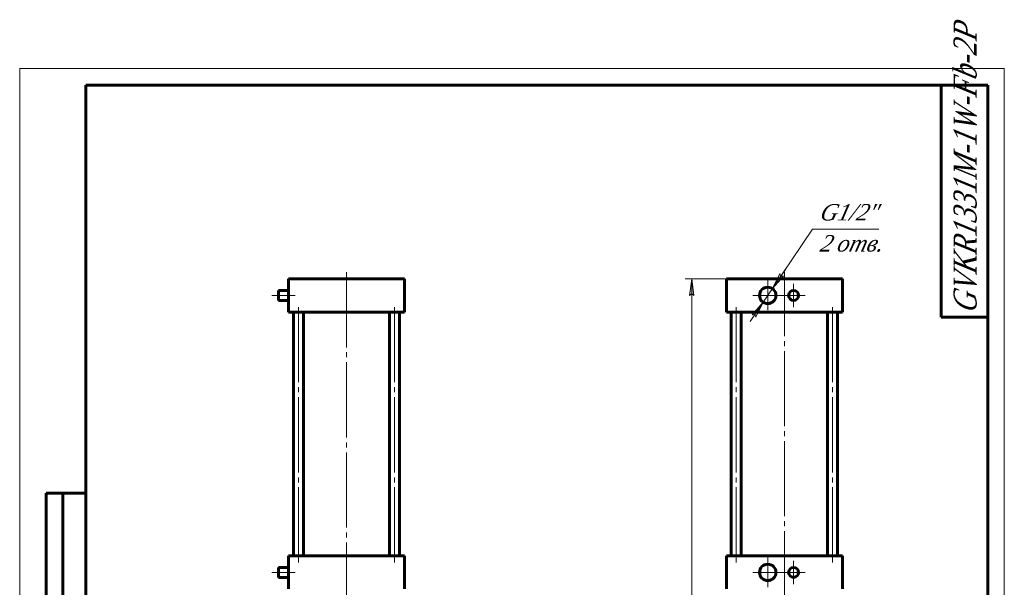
# Model space of a CAD drawing. Header units: millimetres. Extents: x -40 to 297, y 0 to 435.
# Tile 5 of 5: x 0 to 297, y 264 to 435. Entities that reach past the tile are written whole.
import ezdxf

# ---------------------------------------------------------------- set-up
doc = ezdxf.new("R2010")
doc.units = ezdxf.units.MM
for name, pattern in [('K5LT_AXLED', [27.153538, 22.653538, -1.5, 1.5, -1.5]), ('K5LT_BASIC', [0]), ('K5LT_THIN', [0])]:
    doc.linetypes.add(name, pattern=pattern)
doc.layers.add('Системный слой', color=7, linetype='Continuous')
doc.layers.add('Системный слой (1)', color=251, linetype='Continuous', true_color=0x6c6c6c)
doc.styles.add('KDIMTEXTSTYLE', font='txt', dxfattribs={"width": 0.96, "oblique": 15, "height": 5})
doc.styles.add('KTEXTSTYLE', font='txt', dxfattribs={"width": 0.96, "height": 5})
doc.dimstyles.new('KDIMSTYLE (0.25)', dxfattribs={"dimtxt": 5, "dimasz": 1, "dimexe": 2, "dimexo": 0, "dimgap": 1, "dimtad": 1, "dimlfac": 4, "dimtxsty": 'KDIMTEXTSTYLE', "dimsah": 1, "dimcen": 0, "dimdle": 1, "dimadec": 0, "dimazin": 0, "dimtfac": 0.667, "dimtmove": 0, "dimatfit": 3, "dimfxl": 1, "dimtvp": 1, "dimtolj": 1, "dimtzin": 0, "dimarcsym": 0})

# ---------------------------------------------------------------- blocks, each defined once
blk = doc.blocks.new('U0')
at = {"layer": 'Системный слой (1)', "color": 143, "linetype": 'K5LT_BASIC', "lineweight": 60, "true_color": 0x33acca}
for p, q in [((78.06, 351.57), (78.06, 353.07)), ((78.06, 350.07), (78.06, 351.57))]:
    blk.add_line(p, q, dxfattribs=at)
blk = doc.blocks.new('U1')
at = {"layer": 'Системный слой (1)', "color": 143, "linetype": 'K5LT_BASIC', "lineweight": 60, "true_color": 0x33acca}
for p, q in [((78.06, 268.07), (78.06, 269.57)), ((78.06, 266.57), (78.06, 268.07))]:
    blk.add_line(p, q, dxfattribs=at)
blk = doc.blocks.new('U11')
at = {"layer": 'Системный слой (1)', "color": 30, "linetype": 'K5LT_AXLED', "lineweight": 18, "true_color": 0xff8000}
for p, q in [((98.56, 358.57), (98.56, 136.57)), ((84.45, 170.64), (82.73, 174.79)), ((112.67, 170.64), (114.39, 174.79)), ((86.17, 166.48), (84.45, 170.64)), ((110.95, 166.48), (112.67, 170.64)), ((64.49, 150.68), (60.34, 152.4)), ((132.63, 150.68), (136.79, 152.4)), ((68.65, 148.96), (64.49, 150.68)), ((128.47, 148.96), (132.63, 150.68)), ((98.56, 136.57), (54.06, 136.57)), ((98.56, 136.57), (98.56, 92.07)), ((143.06, 136.57), (98.56, 136.57)), ((64.49, 122.46), (59.99, 120.59)), ((69, 124.32), (64.49, 122.46)), ((128.13, 124.32), (132.63, 122.46)), ((132.63, 122.46), (137.13, 120.59)), ((86.32, 107), (84.45, 102.5)), ((110.81, 107), (112.67, 102.5)), ((84.45, 102.5), (82.58, 98)), ((112.67, 102.5), (114.54, 98))]:
    blk.add_line(p, q, dxfattribs=at)
for start, end in [(67.5, 112.5), (112.5, 157.5), (22.5, 67.5), (157.5, 202.5), (337.5, 22.5), (202.5, 247.5), (292.5, 337.5), (247.5, 292.5)]:
    blk.add_arc((98.56, 136.57), 36.87, start, end, dxfattribs=at)
blk = doc.blocks.new('D6')
at = {"layer": 'Системный слой (1)'}
for points in [[(227.04, 353.62), (230.38, 357.4), (229.55, 357.35), (229.29, 358.13)], [(222.02, 345), (224.27, 349.52), (220.93, 345.74), (221.75, 345.79)]]:
    blk.add_hatch(color=7, dxfattribs=at).paths.add_polyline_path(points)
at = {"layer": 'Системный слой (1)', "color": 7, "linetype": 'K5LT_THIN', "lineweight": 18, "true_color": 0xffffff}
for p, q in [((227.04, 353.62), (239.15, 371.57)), ((227.04, 353.62), (230.95, 359.42)), ((229.29, 358.13), (227.04, 353.62)), ((227.04, 353.62), (230.38, 357.4)), ((229.55, 357.35), (229.29, 358.13)), ((230.38, 357.4), (229.55, 357.35)), ((224.27, 349.52), (227.04, 353.62)), ((224.27, 349.52), (220.35, 343.71)), ((224.27, 349.52), (220.93, 345.74)), ((222.02, 345), (224.27, 349.52)), ((220.93, 345.74), (221.75, 345.79)), ((221.75, 345.79), (222.02, 345))]:
    blk.add_line(p, q, dxfattribs=at)
blk.add_wipeout([(241.15, 363.19), (241.15, 379.95), (256.52, 379.95), (256.52, 363.19)]).dxf.layer = 'Системный слой (1)'
blk.add_line((239.15, 371.57), (259.16, 371.57), dxfattribs=at)
at = {"layer": 'Системный слой (1)', "color": 7, "char_height": 5, "attachment_point": 1, "style": 'KTEXTSTYLE'}
for s, insert in [('\\fArial|b0|c204|p34;\\H5.0;\\W1.000;\\Q15;\\fGOST Type AU|b0|i0|c204|p34;\\Q15;\\W0.960;G1/2"', (241.15, 379.16)), ('\\fArial|b0|c204|p34;\\H5.0;\\W1.000;\\Q15;\\fGOST Type AU|b0|i0|c204|p34;\\Q15;\\W0.960;2 отв.', (241.15, 369.78))]:
    blk.add_mtext(s, dxfattribs=dict(at, insert=insert))
blk = doc.blocks.new('KDIMARROW_01')
at = {"layer": 'Системный слой'}
blk.add_hatch(color=0, dxfattribs=at).paths.add_polyline_path([(0, 0), (-5, 0.66), (-4.5, 0), (-5, -0.66)])
at = {"layer": 'Системный слой', "color": 0, "linetype": 'K5LT_THIN', "lineweight": 18}
for p, q in [((-4.5, 0), (-5, 0.66)), ((-5, 0.66), (0, 0)), ((0, 0), (-5, -0.66)), ((-5, -0.66), (-4.5, 0))]:
    blk.add_line(p, q, dxfattribs=at)
at = {"layer": 'Системный слой (1)', "color": 0, "linetype": 'K5LT_THIN', "lineweight": 18}
blk.add_line((98.56, 136.57), (98.31, 136.57), dxfattribs=at)
blk = doc.blocks.new('U27')
at = {"layer": 'Системный слой (1)', "color": 30, "linetype": 'K5LT_AXLED', "lineweight": 18, "true_color": 0xff8000}
for q in [(225.65, 272.54), (221.18, 268.07), (230.13, 268.07), (225.65, 263.59)]:
    blk.add_line((225.65, 268.07), q, dxfattribs=at)
blk = doc.blocks.new('U28')
at = {"layer": 'Системный слой (1)', "color": 30, "linetype": 'K5LT_AXLED', "lineweight": 18, "true_color": 0xff8000}
for q in [(225.65, 356.04), (221.18, 351.57), (230.13, 351.57), (225.65, 347.09)]:
    blk.add_line((225.65, 351.57), q, dxfattribs=at)
blk = doc.blocks.new('U29')
at = {"layer": 'Системный слой (1)', "color": 30, "linetype": 'K5LT_AXLED', "lineweight": 18, "true_color": 0xff8000}
for q in [(233.44, 271.57), (229.94, 268.07), (236.94, 268.07), (233.44, 264.57)]:
    blk.add_line((233.44, 268.07), q, dxfattribs=at)
blk = doc.blocks.new('U30')
at = {"layer": 'Системный слой (1)', "color": 30, "linetype": 'K5LT_AXLED', "lineweight": 18, "true_color": 0xff8000}
for q in [(233.44, 355.07), (229.94, 351.57), (236.94, 351.57), (233.44, 348.07)]:
    blk.add_line((233.44, 351.57), q, dxfattribs=at)
blk = doc.blocks.new('D8')
at = {"layer": 'Системный слой (1)'}
for points in [[(203.39, 351.57), (202.73, 356.57), (202.07, 351.57), (202.73, 352.07)], [(202.73, 136.57), (203.39, 141.57), (202.73, 141.07), (202.07, 141.57)]]:
    blk.add_hatch(color=7, dxfattribs=at).paths.add_polyline_path(points)
at = {"layer": 'Системный слой (1)', "color": 7, "linetype": 'K5LT_THIN', "lineweight": 18, "true_color": 0xffffff}
for p, q in [((215.65, 356.57), (200.73, 356.57)), ((202.07, 351.57), (202.73, 356.57)), ((202.73, 356.57), (203.39, 351.57)), ((202.73, 352.07), (202.07, 351.57)), ((203.39, 351.57), (202.73, 352.07)), ((202.73, 136.57), (202.07, 141.57)), ((202.07, 141.57), (202.73, 141.07)), ((202.73, 141.07), (203.39, 141.57)), ((203.39, 141.57), (202.73, 136.57)), ((224.28, 136.57), (200.73, 136.57))]:
    blk.add_line(p, q, dxfattribs=at)
blk.add_wipeout([(201.73, 240.9), (194.35, 240.9), (194.35, 251.79), (201.73, 251.79)]).dxf.layer = 'Системный слой (1)'
blk.add_line((202.73, 356.57), (202.73, 136.57), dxfattribs=at)
at = {"layer": 'Системный слой (1)', "color": 7, "insert": (195.14, 240.9), "char_height": 5, "attachment_point": 1, "rotation": 90, "style": 'KTEXTSTYLE'}
blk.add_mtext('\\fArial|b0|c204|p34;\\H5.0;\\W1.000;\\Q15;\\fGOST Type AU|b0|i0|c204|p34;\\Q15;\\W0.960;880', dxfattribs=at)
blk = doc.blocks.new('U31')
at = {"color": 7, "linetype": 'K5LT_THIN', "lineweight": 18, "true_color": 0xffffff}
for p, q in [((0, 0), (0, 420)), ((0, 420), (297, 420)), ((297, 420), (297, 0)), ((107, 55), (172, 55)), ((107, 50), (172, 50)), ((107, 45), (172, 45)), ((246.96, 25), (246.96, 40)), ((251.98, 25), (251.98, 40)), ((107, 30), (172, 30)), ((107, 25), (172, 25)), ((107, 20), (172, 20)), ((107, 15), (172, 15)), ((107, 10), (172, 10)), ((297, 0), (0, 0))]:
    blk.add_line(p, q, dxfattribs=at)
at = {"color": 143, "linetype": 'K5LT_BASIC', "lineweight": 60, "true_color": 0x33acca}
for p, q in [((20, 5), (20, 415)), ((20, 415), (292, 415)), ((278, 345), (278, 415)), ((292, 415), (292, 5)), ((292, 345), (278, 345)), ((8, 172), (8, 292)), ((20, 292), (8, 292)), ((13, 172), (13, 292)), ((20, 232), (8, 232)), ((20, 172), (8, 172)), ((8, 5), (8, 150)), ((20, 150), (8, 150)), ((13, 5), (13, 150)), ((20, 115), (8, 115)), ((20, 90), (8, 90)), ((20, 65), (8, 65)), ((107, 60), (292, 60)), ((107, 5), (107, 60)), ((114, 35), (114, 60)), ((124, 5), (124, 60)), ((147, 5), (147, 60)), ((162, 5), (162, 60)), ((172, 5), (172, 60)), ((172, 45), (292, 45)), ((242, 5), (242, 45)), ((257, 25), (257, 45)), ((274, 25), (274, 45)), ((107, 40), (172, 40)), ((242, 40), (257, 40)), ((257, 40), (292, 40)), ((107, 35), (172, 35)), ((20, 30), (8, 30)), ((242, 25), (292, 25)), ((262.57, 20), (262.57, 25)), ((172, 20), (242, 20)), ((242, 20), (292, 20)), ((20, 5), (8, 5)), ((292, 5), (20, 5))]:
    blk.add_line(p, q, dxfattribs=at)
at = {"color": 7, "attachment_point": 1, "rotation": 90, "style": 'KTEXTSTYLE'}
for s, insert, char_height in [('\\fArial|b0|c204|p34;\\H5.0;\\W1.000;\\Q15;\\fGOST Type AU|b0|i0|c204|p34;\\Q15;\\W0.823;\\H7.00;GVKR1331M-1W-Fb-2P', (281.64, 346.19), 7), ('\\fArial|b0|c204|p34;\\H5.0;\\W1.000;\\Q15;\\fGOST Type AU|b0|i0|c204|p34;\\Q15;\\W0.960;\\H3.50;Подп. и дата', (8.82, 120.66), 3.5), ('\\fArial|b0|c204|p34;\\H5.0;\\W1.000;\\Q15;\\fGOST Type AU|b0|i0|c204|p34;\\Q15;\\W0.960;\\H3.50;Подп. и дата', (8.82, 35.66), 3.5), ('\\fArial|b0|c204|p34;\\H5.0;\\W1.000;\\Q15;\\fGOST Type AU|b0|i0|c204|p34;\\Q15;\\W0.960;\\H3.50;Инв. № подл.', (8.82, 6.57), 3.5)]:
    blk.add_mtext(s, dxfattribs=dict(at, insert=insert, char_height=char_height))
at = {"color": 7, "attachment_point": 1, "style": 'KTEXTSTYLE'}
for s, insert, char_height in [('\\fArial|b0|c204|p34;\\H5.0;\\W1.000;\\Q15;\\fGOST Type AU|b0|i0|c204|p34;\\Q15;\\W0.960;\\H7.00;GVKR1331M-1W-Fb-2P', (192.57, 55.86), 7), ('\\fArial|b0|c204|p34;\\H5.0;\\W1.000;\\Q15;\\fGOST Type AU|b0|i0|c204|p34;\\Q15;\\W0.960;Задвижка шиберная с', (179.04, 41.21), 5), ('\\fArial|b0|c204|p34;\\H5.0;\\W1.000;\\Q15;\\fGOST Type AU|b0|i0|c204|p34;\\Q15;\\W0.960;\\H3.50;Лит.', (245.47, 44.18), 3.5), ('\\fArial|b0|c204|p34;\\H5.0;\\W1.000;\\Q15;\\fGOST Type AU|b0|i0|c204|p34;\\Q15;\\W0.960;\\H3.50;Масса', (259.58, 44.18), 3.5), ('\\fArial|b0|c204|p34;\\H5.0;\\W1.000;\\Q15;\\fGOST Type AU|b0|i0|c204|p34;\\Q15;\\W0.926;\\H3.50;Масштаб', (274.52, 44.18), 3.5), ('\\fArial|b0|c204|p34;\\H5.0;\\W1.000;\\Q15;\\fGOST Type AU|b0|i0|c204|p34;\\Q15;\\W0.786;\\H3.50;Изм.', (107.62, 39.18), 3.5), ('\\fArial|b0|c204|p34;\\H5.0;\\W1.000;\\Q15;\\fGOST Type AU|b0|i0|c204|p34;\\Q15;\\W0.800;\\H3.50;Лист', (114.61, 39.18), 3.5), ('\\fArial|b0|c204|p34;\\H5.0;\\W1.000;\\Q15;\\fGOST Type AU|b0|i0|c204|p34;\\Q15;\\W0.960;\\H3.50;№ докум.', (127.63, 39.18), 3.5), ('\\fArial|b0|c204|p34;\\H5.0;\\W1.000;\\Q15;\\fGOST Type AU|b0|i0|c204|p34;\\Q15;\\W0.960;\\H3.50;Подп.', (150.1, 39.18), 3.5), ('\\fArial|b0|c204|p34;\\H5.0;\\W1.000;\\Q15;\\fGOST Type AU|b0|i0|c204|p34;\\Q15;\\W0.800;\\H3.50;Дата', (162.61, 39.18), 3.5), ('\\fArial|b0|c204|p34;\\H5.0;\\W1.000;\\Q15;\\fGOST Type AU|b0|i0|c204|p34;\\Q15;\\W0.960;\\H3.50;Разраб.', (107.5, 34.18), 3.5), ('\\fArial|b0|c204|p34;\\H5.0;\\W1.000;\\Q15;\\fGOST Type AU|b0|i0|c204|p34;\\Q15;\\W0.960;31', (262.08, 34.9), 5), ('\\fArial|b0|c204|p34;\\H5.0;\\W1.000;\\Q15;\\fGOST Type AU|b0|i0|c204|p34;\\Q15;\\W0.960;{\\c16737820;1:4}', (278.98, 34.9), 5), ('\\fArial|b0|c204|p34;\\H5.0;\\W1.000;\\Q15;\\fGOST Type AU|b0|i0|c204|p34;\\Q15;\\W0.960;\\H3.50;Пров.', (107.5, 29.18), 3.5), ('\\fArial|b0|c204|p34;\\H5.0;\\W1.000;\\Q15;\\fGOST Type AU|b0|i0|c204|p34;\\Q15;\\W0.960;\\H3.50;Т.контр.', (107.5, 24.18), 3.5), ('\\fArial|b0|c204|p34;\\H5.0;\\W1.000;\\Q15;\\fGOST Type AU|b0|i0|c204|p34;\\Q15;\\W0.960;\\H3.50;Лист', (243.32, 24.18), 3.5), ('\\fArial|b0|c204|p34;\\H5.0;\\W1.000;\\Q15;\\fGOST Type AU|b0|i0|c204|p34;\\Q15;\\W0.960;\\H3.50;Листов', (264.36, 24.18), 3.5), ('\\fArial|b0|c204|p34;\\H5.0;\\W1.000;\\Q15;\\fGOST Type AU|b0|i0|c204|p34;\\Q15;\\W0.960;\\H3.50;1', (284.91, 24.18), 3.5), ('\\fArial|b0|c204|p34;\\H5.0;\\W1.000;\\Q15;\\fGOST Type AU|b0|i0|c204|p34;\\Q15;\\W0.960;\\H3.50;Н.контр.', (107.5, 14.18), 3.5), ('\\fArial|b0|c204|p34;\\H5.0;\\W1.000;\\Q15;\\fGOST Type AU|b0|i0|c204|p34;\\Q15;\\W0.960;\\H3.50;Утв.', (107.5, 9.18), 3.5), ('\\fArial|b0|c204|p34;\\H5.0;\\W1.000;\\Q15;\\fGOST Type AU|b0|i0|c204|p34;\\Q15;\\W0.960;\\H3.50;Копировал', (182.5, 4.18), 3.5), ('\\fArial|b0|c204|p34;\\H5.0;\\W1.000;\\Q15;\\fGOST Type AU|b0|i0|c204|p34;\\Q15;\\W0.960;\\H3.50;Формат', (252.5, 4.18), 3.5), ('\\fArial|b0|c204|p34;\\H5.0;\\W1.000;\\Q15;\\fGOST Type AU|b0|i0|c204|p34;\\Q15;\\W0.960;\\H3.50;A3', (272.5, 4.18), 3.5)]:
    blk.add_mtext(s, dxfattribs=dict(at, insert=insert, char_height=char_height))

msp = doc.modelspace()

# ---------------------------------------------------------------- linework, layer by layer
at = {"layer": 'Системный слой (1)', "color": 143, "linetype": 'K5LT_BASIC', "lineweight": 60, "true_color": 0x33acca}
for p, q in [((81.0609, 346.5678), (81.0609, 356.5678)), ((81.0609, 356.5678), (83.5609, 356.5678)), ((83.5609, 356.5678), (113.5609, 356.5678)), ((113.5609, 356.5678), (116.0609, 356.5678)), ((116.0609, 346.5678), (116.0609, 356.5678)), ((213.1527, 356.5678), (215.6527, 356.5678)), ((213.1527, 346.5678), (213.1527, 356.5678)), ((215.6527, 356.5678), (245.6527, 356.5678)), ((245.6527, 356.5678), (248.1527, 356.5678)), ((248.1527, 346.5678), (248.1527, 356.5678)), ((81.0609, 353.0678), (78.0609, 353.0678)), ((81.0609, 350.0678), (78.0609, 350.0678)), ((83.5609, 346.5678), (81.0609, 346.5678)), ((82.5652, 273.0678), (82.5652, 346.5678)), ((83.5609, 346.5678), (113.5609, 346.5678)), ((85.5652, 273.0678), (85.5652, 346.5678)), ((111.5566, 273.0678), (111.5566, 346.5678)), ((116.0609, 346.5678), (113.5609, 346.5678)), ((114.5566, 273.0678), (114.5566, 346.5678)), ((215.6527, 346.5678), (213.1527, 346.5678)), ((214.657, 273.0678), (214.657, 346.5678)), ((215.6527, 346.5678), (245.6527, 346.5678)), ((217.657, 273.0678), (217.657, 346.5678)), ((243.6484, 273.0678), (243.6484, 346.5678)), ((248.1527, 346.5678), (245.6527, 346.5678)), ((246.6484, 273.0678), (246.6484, 346.5678)), ((81.0609, 263.0678), (81.0609, 273.0678)), ((81.0609, 273.0678), (83.5609, 273.0678)), ((83.5609, 273.0678), (113.5609, 273.0678)), ((113.5609, 273.0678), (116.0609, 273.0678)), ((116.0609, 263.0678), (116.0609, 273.0678)), ((213.1527, 263.0678), (213.1527, 273.0678)), ((213.1527, 273.0678), (215.6527, 273.0678)), ((215.6527, 273.0678), (245.6527, 273.0678)), ((245.6527, 273.0678), (248.1527, 273.0678)), ((248.1527, 263.0678), (248.1527, 273.0678)), ((81.0609, 269.5678), (78.0609, 269.5678)), ((81.0609, 266.5678), (78.0609, 266.5678))]:
    msp.add_line(p, q, dxfattribs=at)
at = {"layer": 'Системный слой (1)', "color": 30, "linetype": 'K5LT_AXLED', "lineweight": 18, "true_color": 0xff8000}
for p, q in [((230.6527, 94.9223), (230.6527, 358.5678)), ((83.0609, 351.5678), (76.0609, 351.5678)), ((84.0652, 271.0678), (84.0652, 348.5678)), ((113.0566, 271.0678), (113.0566, 348.5678)), ((216.157, 271.0678), (216.157, 348.5678)), ((83.0609, 268.0678), (76.0609, 268.0678))]:
    msp.add_line(p, q, dxfattribs=at)
at = {"layer": 'Системный слой (1)', "color": 143, "linetype": 'K5LT_BASIC', "lineweight": 60, "true_color": 0x33acca}
for centre, radius in [((225.6527, 351.5678), 2.475), ((233.442, 351.5678), 1.5), ((225.6527, 268.0678), 2.475), ((233.442, 268.0678), 1.5)]:
    msp.add_circle(centre, radius, dxfattribs=at)

# ---------------------------------------------------------------- block references
at = {"layer": 'Системный слой (1)'}
for name in ['U11', 'U0', 'U27', 'U29', 'U1']:
    msp.add_blockref(name, (0, 0), dxfattribs=at)

# ---------------------------------------------------------------- next in the draw order: dimensions: what is measured, and where the dimension line sits
at = {"layer": 'Системный слой (1)', "color": 7}
dim = msp.add_diameter_dim_2p(p1=(220.1149, 343.3615), p2=(231.1905, 359.7741), text='\\fGOST Type AU|b0|c204|p34;\\H5.0;\\W0.960;\\Q15;\\fGOST Type AU|b0|c204|p34;\\H5.0;\\W0.960;\\Q15;\\fGOST Type AU|b0|i0|c204|p34;\\Q15;G1/2"\\X\\fGOST Type AU|b0|c204|p34;\\H5.0;\\W0.960;\\Q15;\\fGOST Type AU|b0|i0|c204|p34;\\Q15;2 отв.', dimstyle='KDIMSTYLE (0.25)', override={"dimtih": 1, "dimtoh": 1, "dimblk1": 'KDIMARROW_01', "dimblk2": 'KDIMARROW_01', "dimclrt": 7, "dimtmove": 1, "dimatfit": 2, "dimtolj": 1}, dxfattribs=at)
dim.commit()
dim.dimension.update_dxf_attribs({"geometry": 'D6', "text_midpoint": (241.1527, 371.5731)})

# ---------------------------------------------------------------- next in the draw order: linework, layer by layer
at = {"layer": 'Системный слой (1)', "color": 30, "linetype": 'K5LT_AXLED', "lineweight": 18, "true_color": 0xff8000}
msp.add_line((245.1484, 271.0678), (245.1484, 348.5678), dxfattribs=at)

# ---------------------------------------------------------------- next in the draw order: block references
at = {"layer": 'Системный слой (1)'}
for name in ['U28', 'U30']:
    msp.add_blockref(name, (0, 0), dxfattribs=at)

# ---------------------------------------------------------------- next in the draw order: dimensions: what is measured, and where the dimension line sits
at = {"layer": 'Системный слой (1)', "color": 7}
dim = msp.add_linear_dim(base=(202.7301, 356.5678), p1=(224.2777, 136.5678), p2=(215.6527, 356.5678), angle=90, dimstyle='KDIMSTYLE (0.25)', override={"dimexo": 0, "dimpost": '\\fGOST Type AU|b0|c204|p34;\\H5.0;\\W0.960;\\Q15;<>', "dimblk1": 'KDIMARROW_01', "dimblk2": 'KDIMARROW_01', "dimse1": 0, "dimse2": 0, "dimclrt": 7, "dimtol": 1, "dimtp": 0, "dimtm": 0, "dimtdec": 5, "dimtolj": 1}, dxfattribs=at)
dim.commit()
dim.dimension.update_dxf_attribs({"geometry": 'D8', "text_midpoint": (202.7301, 246.5678), "dimtype": 160})

# ---------------------------------------------------------------- next in the draw order: block references
msp.add_blockref('U31', (0, 0))

doc.saveas('drawing.dxf')
